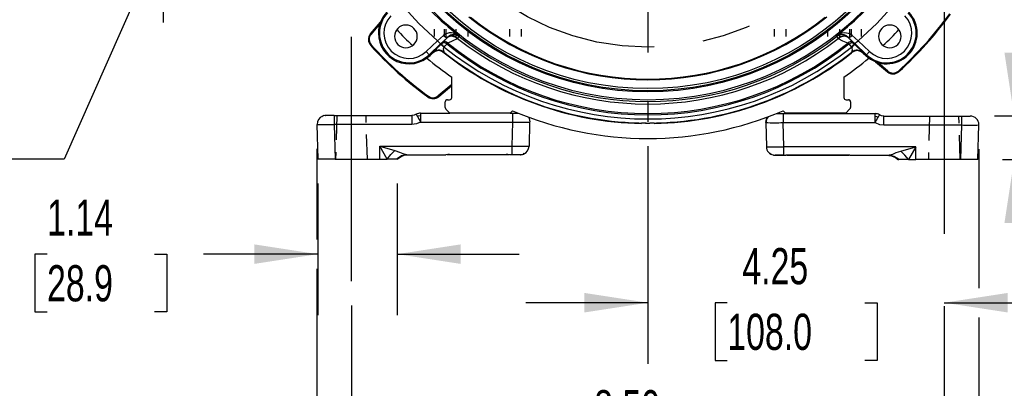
# Model space of a CAD drawing. Header units: inches. Extents: x 0 to 77, y 0 to 59.5.
# Tile 10 of 19: x 51.7 to 65.8, y 12.3 to 17.6. Entities that reach past the tile are written whole.
import ezdxf

# ---------------------------------------------------------------- set-up
doc = ezdxf.new("R2010")
doc.units = ezdxf.units.IN
doc.header["$LTSCALE"] = 7
doc.header["$MEASUREMENT"] = 0
doc.linetypes.add('CENTERX2', pattern=[0.8, 0.5, -0.1, 0.1, -0.1])
doc.linetypes.add('HIDDEN', pattern=[0.075, 0.05, -0.025])
doc.layers.add('CENTER', color=40, linetype='CENTERX2')
doc.layers.add('HIDDEN', color=102, linetype='HIDDEN')
doc.layers.add('DIMENSIONS', color=140, linetype='Continuous', lineweight=25)
doc.layers.add('TEXT', color=140, linetype='Continuous', lineweight=25)
doc.styles.add('SLDTEXTSTYLE0', font='TXT', dxfattribs={"width": 0.7})
doc.dimstyles.new('SLDDIMSTYLE1', dxfattribs={"dimtxt": 0.518519, "dimasz": 0.91, "dimexe": 0, "dimexo": 0.0625, "dimgap": 0.12963, "dimtad": 0, "dimtih": 1, "dimtoh": 1, "dimrnd": 1e-09, "dimzin": 12, "dimdsep": 46, "dimtxsty": 'SLDTEXTSTYLE0', "dimsah": 1, "dimcen": 0.09, "dimadec": 0, "dimazin": 3, "dimtfac": 1, "dimtmove": 0, "dimatfit": 0, "dimfxl": 0, "dimfrac": 2, "dimtolj": 1, "dimtzin": 12, "dimarcsym": 0})
doc.dimstyles.new('SLDDIMSTYLE2', dxfattribs={"dimtxt": 0.518519, "dimasz": 0.91, "dimexe": 0, "dimexo": 0.0625, "dimgap": 0.12963, "dimtad": 0, "dimtih": 1, "dimtoh": 1, "dimdec": 4, "dimlfac": 7, "dimzin": 12, "dimdsep": 46, "dimtxsty": 'SLDTEXTSTYLE0', "dimsah": 1, "dimcen": 0.09, "dimadec": 0, "dimazin": 3, "dimtfac": 1, "dimtdec": 0, "dimtofl": 0, "dimtmove": 0, "dimatfit": 3, "dimfxl": 0, "dimfrac": 2, "dimtolj": 1, "dimtzin": 12, "dimarcsym": 0})
doc.dimstyles.new('SLDDIMSTYLE3', dxfattribs={"dimtxt": 0.518519, "dimasz": 0.91, "dimexe": 0, "dimexo": 0.0625, "dimgap": 0.12963, "dimtad": 0, "dimtih": 1, "dimtoh": 1, "dimrnd": 1e-09, "dimzin": 12, "dimdsep": 46, "dimtxsty": 'SLDTEXTSTYLE0', "dimsah": 1, "dimcen": 0.09, "dimadec": 0, "dimazin": 3, "dimtfac": 1, "dimtofl": 0, "dimtmove": 0, "dimatfit": 3, "dimfxl": 0, "dimfrac": 2, "dimtolj": 1, "dimtzin": 12, "dimarcsym": 0})
doc.dimstyles.new('SLDDIMSTYLE4', dxfattribs={"dimtxt": 0.518519, "dimasz": 0.91, "dimexe": 0, "dimexo": 0.0625, "dimgap": 0.12963, "dimtad": 0, "dimtih": 1, "dimtoh": 1, "dimrnd": 1e-09, "dimzin": 4, "dimdsep": 46, "dimtxsty": 'SLDTEXTSTYLE0', "dimsah": 1, "dimcen": 0.09, "dimadec": 0, "dimazin": 1, "dimtfac": 1, "dimtofl": 0, "dimtmove": 0, "dimatfit": 3, "dimfxl": 0, "dimfrac": 2, "dimtolj": 1, "dimtzin": 12, "dimarcsym": 0})
doc.dimstyles.new('SLDDIMSTYLE6', dxfattribs={"dimtxt": 0.518519, "dimasz": 0.91, "dimexe": 0, "dimexo": 0.0625, "dimgap": 0.12963, "dimtad": 0, "dimtih": 1, "dimtoh": 1, "dimrnd": 1e-09, "dimdsep": 46, "dimtxsty": 'SLDTEXTSTYLE0', "dimsah": 1, "dimcen": 0.09, "dimadec": 0, "dimazin": 2, "dimtfac": 1, "dimtmove": 0, "dimatfit": 0, "dimfxl": 0, "dimfrac": 2, "dimtolj": 1, "dimtzin": 12, "dimarcsym": 0})
doc.dimstyles.new('SLDDIMSTYLE8', dxfattribs={"dimtxt": 0.18, "dimasz": 0.91, "dimexe": 0, "dimexo": 0.0625, "dimgap": 0, "dimtad": 0, "dimtih": 1, "dimtoh": 1, "dimdec": 0, "dimrnd": 1e-09, "dimzin": 0, "dimdsep": 46, "dimtxsty": 'Standard', "dimsah": 1, "dimcen": 0.09, "dimadec": 0, "dimazin": 0, "dimtfac": 0.91, "dimtdec": 0, "dimtofl": 0, "dimtmove": 0, "dimatfit": 3, "dimfxl": 0, "dimfrac": 2, "dimtolj": 1, "dimtzin": 0, "dimarcsym": 0})

# ---------------------------------------------------------------- blocks, each defined once
blk = doc.blocks.new('_D_2')
at = {"layer": 'DIMENSIONS'}
for p, q in [((60.728, 25.89), (60.728, 29.514)), ((57.434, 24.139), (54.599, 26.975))]:
    blk.add_line(p, q, dxfattribs=at)
for start, end in [(90, 107.6814), (117.4932, 135)]:
    blk.add_arc((60.728, 20.846), 7.794, start, end, dxfattribs=at)
for points in [[(60.728, 28.639), (59.812, 28.726), (59.828, 28.447)], [(55.217, 26.357), (55.99, 26.857), (55.804, 27.066)]]:
    blk.add_solid(points, dxfattribs=at)
at = {"layer": 'DIMENSIONS', "insert": (57.13, 28.302), "char_height": 0.5185, "attachment_point": 1, "style": 'SLDTEXTSTYLE0'}
blk.add_mtext('45°', dxfattribs=at)
blk = doc.blocks.new('_D_4')
at = {"layer": 'DIMENSIONS'}
for p, q in [((56.478, 13.518), (56.478, 10.647)), ((64.978, 13.51), (64.978, 10.647)), ((56.478, 11.522), (59.039, 11.522)), ((59.742, 11.521), (59.568, 11.521)), ((59.568, 11.521), (59.568, 10.696)), ((61.714, 11.521), (61.889, 11.521)), ((61.889, 11.521), (61.889, 10.696)), ((64.978, 11.522), (62.417, 11.522)), ((59.568, 10.696), (59.742, 10.696)), ((61.889, 10.696), (61.714, 10.696))]:
    blk.add_line(p, q, dxfattribs=at)
for points in [[(56.478, 11.522), (57.388, 11.382), (57.388, 11.662)], [(64.978, 11.522), (64.068, 11.662), (64.068, 11.382)]]:
    blk.add_solid(points, dxfattribs=at)
at = {"layer": 'DIMENSIONS', "char_height": 0.5185, "attachment_point": 1, "style": 'SLDTEXTSTYLE0'}
for s, insert in [('8.50', (59.958, 12.306)), ('215.9', (59.742, 11.365))]:
    blk.add_mtext(s, dxfattribs=dict(at, insert=insert))
blk = doc.blocks.new('_D_6')
at = {"layer": 'DIMENSIONS'}
for p, q in [((50.752, 20.846), (50.752, 22.596)), ((55.684, 20.846), (49.877, 20.846)), ((49.981, 19.78), (49.807, 19.78)), ((49.807, 19.78), (49.807, 18.955)), ((51.523, 19.78), (51.697, 19.78)), ((51.697, 19.78), (51.697, 18.955)), ((49.807, 18.955), (49.981, 18.955)), ((51.697, 18.955), (51.523, 18.955)), ((52.636, 18.716), (49.877, 18.716)), ((50.752, 18.716), (50.752, 16.966))]:
    blk.add_line(p, q, dxfattribs=at)
for points in [[(50.752, 20.846), (50.892, 21.756), (50.612, 21.756)], [(50.752, 18.716), (50.612, 17.806), (50.892, 17.806)]]:
    blk.add_solid(points, dxfattribs=at)
at = {"layer": 'DIMENSIONS', "char_height": 0.5185, "attachment_point": 1, "style": 'SLDTEXTSTYLE0'}
for s, insert in [('2.13', (49.981, 20.564)), ('54.1', (49.981, 19.623))]:
    blk.add_mtext(s, dxfattribs=dict(at, insert=insert))
blk = doc.blocks.new('_D_7')
at = {"layer": 'DIMENSIONS'}
for p, q in [((55.994, 15.268), (55.994, 13.38)), ((57.134, 15.268), (57.134, 13.38)), ((52.113, 14.254), (51.939, 14.254)), ((51.939, 14.254), (51.939, 13.429)), ((53.655, 14.254), (53.829, 14.254)), ((53.829, 14.254), (53.829, 13.429)), ((55.994, 14.255), (54.357, 14.255)), ((57.134, 14.255), (58.884, 14.255)), ((51.939, 13.429), (52.113, 13.429)), ((53.829, 13.429), (53.655, 13.429))]:
    blk.add_line(p, q, dxfattribs=at)
for points in [[(55.994, 14.255), (55.084, 14.395), (55.084, 14.115)], [(57.134, 14.255), (58.044, 14.115), (58.044, 14.395)]]:
    blk.add_solid(points, dxfattribs=at)
at = {"layer": 'DIMENSIONS', "char_height": 0.5185, "attachment_point": 1, "style": 'SLDTEXTSTYLE0'}
for s, insert in [('1.14', (52.113, 15.038)), ('28.9', (52.113, 14.097))]:
    blk.add_mtext(s, dxfattribs=dict(at, insert=insert))
blk = doc.blocks.new('_D_8')
at = {"layer": 'DIMENSIONS'}
for p, q in [((60.728, 15.802), (60.728, 12.684)), ((60.728, 13.559), (58.978, 13.559)), ((61.867, 13.558), (61.693, 13.558)), ((61.693, 13.558), (61.693, 12.733)), ((63.839, 13.558), (64.014, 13.558)), ((64.014, 13.558), (64.014, 12.733)), ((64.978, 13.559), (66.728, 13.559)), ((64.978, 13.51), (64.978, 12.684)), ((61.693, 12.733), (61.867, 12.733)), ((64.014, 12.733), (63.839, 12.733))]:
    blk.add_line(p, q, dxfattribs=at)
for points in [[(60.728, 13.559), (59.818, 13.699), (59.818, 13.419)], [(64.978, 13.559), (65.888, 13.419), (65.888, 13.699)]]:
    blk.add_solid(points, dxfattribs=at)
at = {"layer": 'DIMENSIONS', "char_height": 0.5185, "attachment_point": 1, "style": 'SLDTEXTSTYLE0'}
for s, insert in [('4.25', (62.083, 14.342)), ('108.0', (61.867, 13.401))]:
    blk.add_mtext(s, dxfattribs=dict(at, insert=insert))
blk = doc.blocks.new('_D_9')
at = {"layer": 'DIMENSIONS'}
for p, q in [((65.981, 16.235), (65.981, 17.985)), ((65.7, 16.235), (66.856, 16.235)), ((65.812, 15.61), (66.856, 15.61)), ((65.981, 14.255), (65.981, 15.61)), ((67.324, 14.255), (65.981, 14.255)), ((68.259, 14.254), (68.085, 14.254)), ((68.085, 14.254), (68.085, 13.429)), ((69.8, 14.254), (69.975, 14.254)), ((69.975, 14.254), (69.975, 13.429)), ((68.085, 13.429), (68.259, 13.429)), ((69.975, 13.429), (69.8, 13.429))]:
    blk.add_line(p, q, dxfattribs=at)
for points in [[(65.981, 16.235), (66.121, 17.145), (65.841, 17.145)], [(65.981, 15.61), (65.841, 14.7), (66.121, 14.7)]]:
    blk.add_solid(points, dxfattribs=at)
at = {"layer": 'DIMENSIONS', "char_height": 0.5185, "attachment_point": 1, "style": 'SLDTEXTSTYLE0'}
for s, insert in [('0.63', (68.259, 15.038)), ('15.9', (68.259, 14.097))]:
    blk.add_mtext(s, dxfattribs=dict(at, insert=insert))
blk = doc.blocks.new('_D_10')
at = {"layer": 'DIMENSIONS'}
for p, q in [((65.772, 20.846), (69.15, 20.846)), ((68.275, 20.846), (68.275, 19.169)), ((67.289, 18.227), (67.115, 18.227)), ((67.115, 18.227), (67.115, 17.402)), ((69.261, 18.227), (69.436, 18.227)), ((69.436, 18.227), (69.436, 17.402)), ((67.115, 17.402), (67.289, 17.402)), ((69.436, 17.402), (69.261, 17.402)), ((68.275, 15.61), (68.275, 17.286)), ((65.812, 15.61), (69.15, 15.61))]:
    blk.add_line(p, q, dxfattribs=at)
for points in [[(68.275, 20.846), (68.135, 19.936), (68.415, 19.936)], [(68.275, 15.61), (68.415, 16.52), (68.135, 16.52)]]:
    blk.add_solid(points, dxfattribs=at)
at = {"layer": 'DIMENSIONS', "char_height": 0.5185, "attachment_point": 1, "style": 'SLDTEXTSTYLE0'}
for s, insert in [('5.24', (67.504, 19.011)), ('133.0', (67.289, 18.07))]:
    blk.add_mtext(s, dxfattribs=dict(at, insert=insert))
blk = doc.blocks.new('_D_11')
at = {"layer": 'DIMENSIONS'}
for p, q in [((61.078, 25.806), (71.705, 25.806)), ((70.83, 25.806), (70.83, 21.649)), ((69.844, 20.707), (69.669, 20.707)), ((69.669, 20.707), (69.669, 19.882)), ((71.816, 20.707), (71.99, 20.707)), ((71.99, 20.707), (71.99, 19.882)), ((69.669, 19.882), (69.844, 19.882)), ((71.99, 19.882), (71.816, 19.882)), ((70.83, 15.61), (70.83, 19.766)), ((65.812, 15.61), (71.705, 15.61))]:
    blk.add_line(p, q, dxfattribs=at)
for points in [[(70.83, 25.806), (70.69, 24.896), (70.97, 24.896)], [(70.83, 15.61), (70.97, 16.52), (70.69, 16.52)]]:
    blk.add_solid(points, dxfattribs=at)
at = {"layer": 'DIMENSIONS', "char_height": 0.5185, "attachment_point": 1, "style": 'SLDTEXTSTYLE0'}
for s, insert in [('10.20', (69.844, 21.491)), ('259.0', (69.844, 20.55))]:
    blk.add_mtext(s, dxfattribs=dict(at, insert=insert))
blk = doc.blocks.new('_D_13')
at = {"layer": 'DIMENSIONS'}
for p, q in [((55.981, 15.764), (55.981, 14.465)), ((65.475, 15.76), (65.475, 13.769)), ((55.981, 14.045), (55.981, 8.606)), ((65.475, 13.349), (65.475, 8.606)), ((55.981, 9.481), (59.039, 9.481)), ((59.742, 9.48), (59.568, 9.48)), ((59.568, 9.48), (59.568, 8.655)), ((61.714, 9.48), (61.889, 9.48)), ((61.889, 9.48), (61.889, 8.655)), ((65.475, 9.481), (62.417, 9.481)), ((59.568, 8.655), (59.742, 8.655)), ((61.889, 8.655), (61.714, 8.655))]:
    blk.add_line(p, q, dxfattribs=at)
for points in [[(55.981, 9.481), (56.891, 9.341), (56.891, 9.621)], [(65.475, 9.481), (64.565, 9.621), (64.565, 9.341)]]:
    blk.add_solid(points, dxfattribs=at)
at = {"layer": 'DIMENSIONS', "char_height": 0.5185, "attachment_point": 1, "style": 'SLDTEXTSTYLE0'}
for s, insert in [('9.49', (59.958, 10.264)), ('241.1', (59.742, 9.324))]:
    blk.add_mtext(s, dxfattribs=dict(at, insert=insert))
blk = doc.blocks.new('SW_CENTERMARKSYMBOL_2')
at = {"layer": 'CENTER', "color": 0}
for p, q in [((0, 0.2), (0, 4.694)), ((-0.2, 0), (-4.694, 0)), ((0, 0), (-0.1, 0)), ((0, 0), (0, 0.1)), ((0, 0), (0, -0.1)), ((0, 0), (0.1, 0)), ((0.2, 0), (4.694, 0)), ((0, -0.2), (0, -4.694))]:
    blk.add_line(p, q, dxfattribs=at)

msp = doc.modelspace()

# ---------------------------------------------------------------- linework, layer by layer
for p, q in [((56.894612, 17.579112), (56.751034, 17.411004)), ((56.751051, 17.41099), (56.894588, 17.579051)), ((56.75972, 17.403586), (56.884291, 17.549441)), ((56.751034, 17.411004), (56.751051, 17.41099)), ((56.751051, 17.41099), (56.75972, 17.403586)), ((57.859727, 17.364956), (57.859648, 17.366582)), ((58.000067, 17.343957), (58.02254, 17.372804)), ((58.022163, 17.383738), (58.022538, 17.372889)), ((58.022538, 17.372889), (58.02254, 17.372804)), ((63.433655, 17.372804), (63.433658, 17.372889)), ((63.433655, 17.372804), (63.456129, 17.343957)), ((63.433658, 17.372889), (63.434032, 17.383738)), ((63.575295, 17.383676), (63.596547, 17.366581)), ((63.596547, 17.366582), (63.596468, 17.364956)), ((56.753451, 17.245955), (56.753435, 17.245941)), ((56.753451, 17.245955), (56.761901, 17.253608)), ((57.55086, 17.159145), (57.713373, 17.313364)), ((57.594212, 17.113462), (57.756724, 17.267681)), ((57.713373, 17.313364), (57.756724, 17.267681)), ((57.756549, 17.257247), (57.763876, 17.264237)), ((57.756724, 17.267681), (57.796411, 17.305598)), ((57.763876, 17.264237), (57.763846, 17.264278)), ((57.786388, 17.288674), (57.789018, 17.291313)), ((57.789018, 17.291313), (57.80558, 17.30862)), ((57.833865, 17.275641), (57.847561, 17.268349)), ((57.848038, 17.269277), (57.846738, 17.267623)), ((57.85532, 17.360461), (57.859731, 17.364871)), ((57.859731, 17.364871), (57.859727, 17.364956)), ((58.000067, 17.343957), (57.995667, 17.339538)), ((63.460529, 17.339538), (63.456129, 17.343957)), ((63.596468, 17.364956), (63.596464, 17.364871)), ((63.596464, 17.364871), (63.600876, 17.360461)), ((63.609455, 17.267621), (63.608475, 17.268869)), ((63.609025, 17.268664), (63.622529, 17.275733)), ((63.609455, 17.267621), (63.646594, 17.221501)), ((63.651518, 17.281491), (63.639326, 17.280805)), ((63.650601, 17.308632), (63.667178, 17.291313)), ((63.659786, 17.305597), (63.699471, 17.267681)), ((63.667178, 17.291313), (63.669808, 17.288674)), ((63.692349, 17.264278), (63.692319, 17.264236)), ((63.692319, 17.264236), (63.699646, 17.257247)), ((63.699471, 17.267681), (63.861984, 17.113462)), ((63.742823, 17.313363), (63.905335, 17.159145)), ((57.55086, 17.159145), (57.594212, 17.113462)), ((57.594212, 17.113462), (57.604372, 17.102756)), ((57.604372, 17.102756), (57.640808, 17.137332)), ((57.640561, 17.142793), (57.640583, 17.14295)), ((57.640808, 17.137332), (57.640561, 17.142793)), ((57.80411, 17.150159), (57.80432, 17.143653)), ((57.809601, 17.221501), (57.805425, 17.21842)), ((63.65077, 17.21842), (63.646594, 17.221501)), ((63.651876, 17.143653), (63.652086, 17.150159)), ((63.815634, 17.142793), (63.815388, 17.137332)), ((63.815388, 17.137332), (63.851824, 17.102756)), ((63.815613, 17.14295), (63.815634, 17.142793)), ((63.851824, 17.102756), (63.861984, 17.113462)), ((63.905335, 17.159145), (63.861984, 17.113462)), ((63.994681, 17.012209), (64.162789, 16.868632)), ((64.162803, 16.868648), (63.994742, 17.012185)), ((64.170206, 16.877317), (64.024352, 17.001888)), ((64.162789, 16.868632), (64.162803, 16.868648)), ((64.162803, 16.868648), (64.170206, 16.877317)), ((64.327837, 16.871048), (64.320185, 16.879498)), ((64.327837, 16.871048), (64.327852, 16.871032)), ((57.916098, 16.688423), (57.722273, 16.522881)), ((57.916098, 16.673431), (57.729677, 16.514213)), ((57.729691, 16.514196), (57.916098, 16.673402)), ((57.916098, 16.499695), (57.916098, 16.792462)), ((63.540098, 16.792462), (63.540098, 16.499695)), ((57.722273, 16.522881), (57.729677, 16.514213)), ((57.575039, 16.508139), (57.575051, 16.508156)), ((57.575051, 16.508156), (57.581754, 16.517378)), ((57.729677, 16.514213), (57.729691, 16.514196)), ((57.822098, 16.356536), (57.822098, 16.437695)), ((57.853098, 16.468695), (57.885098, 16.468695)), ((63.571098, 16.468695), (63.604098, 16.468695)), ((63.635098, 16.437695), (63.635098, 16.357536)), ((56.106414, 16.242695), (56.083117, 16.238061)), ((56.106414, 16.242695), (56.112186, 16.242695)), ((56.231371, 16.242695), (56.231371, 16.238259)), ((56.231371, 16.242695), (57.343922, 16.242695)), ((56.231371, 16.238259), (56.231371, 16.117695)), ((57.343922, 16.242695), (57.343922, 16.117695)), ((57.469792, 16.238919), (57.42163, 16.232183)), ((57.469795, 16.276695), (57.889098, 16.276695)), ((57.889098, 16.276695), (57.831177, 16.334615)), ((58.755098, 16.276695), (57.889098, 16.276695)), ((58.788318, 16.309915), (58.755098, 16.276695)), ((58.755098, 16.276695), (58.787824, 16.276695)), ((58.787824, 16.276695), (58.787824, 16.151695)), ((58.787824, 16.276695), (58.867917, 16.276695)), ((62.568502, 16.268695), (62.668371, 16.268695)), ((62.701098, 16.276695), (62.667877, 16.309915)), ((62.668371, 16.268695), (62.668371, 16.143695)), ((62.668371, 16.268695), (63.986401, 16.268695)), ((63.567098, 16.276695), (62.701098, 16.276695)), ((63.626018, 16.335615), (63.567098, 16.276695)), ((55.986356, 16.113861), (55.981457, 16.114423)), ((55.981457, 16.114423), (55.994464, 15.617695)), ((56.231371, 16.117695), (56.231371, 16.114423)), ((56.231371, 16.114423), (56.244378, 15.617695)), ((57.343922, 16.114423), (56.231371, 16.114423)), ((57.343922, 16.117695), (57.343922, 16.114423)), ((57.469785, 16.148423), (58.787824, 16.148423)), ((58.787824, 16.148423), (58.778764, 15.802423)), ((58.787824, 16.148423), (58.787824, 16.151695)), ((59.028678, 15.802423), (59.037739, 16.148423)), ((59.037739, 16.148423), (59.037782, 16.151695)), ((60.634098, 16.127631), (60.639038, 16.132476)), ((60.696763, 16.133349), (60.702016, 16.133314)), ((60.704361, 16.133304), (60.702016, 16.133314)), ((60.702016, 16.133314), (60.754179, 16.133314)), ((60.817158, 16.132476), (60.822098, 16.127631)), ((62.418414, 16.143695), (62.418457, 16.140423)), ((62.418457, 16.140423), (62.427517, 15.794423)), ((62.668371, 16.140423), (62.668371, 16.143695)), ((62.668371, 16.140423), (63.98641, 16.140423)), ((62.677431, 15.794423), (62.668371, 16.140423)), ((63.986403, 16.230919), (64.034565, 16.224183)), ((64.112274, 16.109695), (64.112274, 16.234695)), ((64.112274, 16.234695), (65.224824, 16.234695)), ((64.112274, 16.109695), (64.112274, 16.106423)), ((64.112274, 16.106423), (65.224824, 16.106423)), ((65.224824, 16.106423), (65.211817, 15.609695)), ((65.224824, 16.234695), (65.224824, 16.109695)), ((65.224824, 16.234695), (65.349782, 16.234695)), ((65.224824, 16.109695), (65.224824, 16.106423)), ((65.461732, 15.609695), (65.474739, 16.106423)), ((65.474739, 16.106423), (65.474782, 16.109695)), ((56.992091, 15.617695), (56.884098, 15.802423)), ((56.884098, 15.802423), (57.100083, 15.741061)), ((56.884098, 15.802423), (58.778764, 15.802423)), ((56.884098, 15.617695), (56.884098, 15.802423)), ((57.257099, 15.679582), (57.264309, 15.681836)), ((57.264239, 15.684661), (57.279204, 15.680695)), ((57.269283, 15.682422), (57.269668, 15.679268)), ((57.27079, 15.67898), (57.300022, 15.680695)), ((57.279204, 15.680695), (57.832623, 15.680695)), ((57.845353, 15.681236), (57.884342, 15.681646)), ((57.883952, 15.68123), (58.697098, 15.681217)), ((57.884068, 15.68123), (57.884098, 15.682585)), ((57.884098, 15.682577), (58.697098, 15.682568)), ((58.697098, 15.680695), (57.884098, 15.680695)), ((58.697098, 15.681217), (58.697098, 15.682566)), ((58.697098, 15.681637), (58.735208, 15.681229)), ((58.740977, 15.680695), (58.697098, 15.680695)), ((58.778764, 15.680695), (58.747867, 15.680695)), ((58.778764, 15.802423), (58.778764, 15.684912)), ((58.778764, 15.684912), (58.778764, 15.680695)), ((58.884148, 15.680695), (58.785655, 15.680695)), ((58.892509, 15.681419), (58.903721, 15.680695)), ((58.897927, 15.680695), (58.903721, 15.680695)), ((58.903721, 15.680695), (58.926239, 15.685098)), ((59.023782, 15.801861), (59.028678, 15.802423)), ((62.552474, 15.672695), (62.561844, 15.6732)), ((62.670541, 15.672695), (62.552474, 15.672695)), ((64.572098, 15.794423), (62.677431, 15.794423)), ((62.677431, 15.676861), (62.677431, 15.794423)), ((62.677431, 15.672695), (62.677431, 15.676861)), ((62.677431, 15.672695), (62.707623, 15.672695)), ((62.759098, 15.672695), (62.708328, 15.672695)), ((62.720059, 15.673223), (62.759345, 15.673636)), ((62.758935, 15.673229), (63.572097, 15.673216)), ((62.759098, 15.674584), (62.759072, 15.673564)), ((62.759098, 15.674577), (63.572098, 15.674568)), ((63.572098, 15.672695), (62.759098, 15.672695)), ((63.571813, 15.673636), (63.609768, 15.673233)), ((63.572097, 15.673538), (63.572098, 15.674565)), ((63.622868, 15.672695), (64.176991, 15.672695)), ((64.156173, 15.672695), (64.185405, 15.67098)), ((64.176991, 15.672695), (64.191957, 15.676649)), ((64.186485, 15.671257), (64.186872, 15.674413)), ((64.191886, 15.673836), (64.199098, 15.671582)), ((64.356113, 15.733061), (64.572098, 15.794423)), ((64.572098, 15.794423), (64.464104, 15.609695)), ((64.572098, 15.609695), (64.572098, 15.794423)), ((56.244378, 15.617695), (55.994464, 15.617695)), ((56.244378, 15.617695), (56.884098, 15.617695)), ((56.884098, 15.617695), (56.992091, 15.617695)), ((57.121578, 15.617695), (56.992092, 15.617695)), ((57.134098, 15.617695), (57.121583, 15.617695)), ((57.133112, 15.616986), (57.178792, 15.647785)), ((57.133112, 15.616986), (57.177761, 15.647089)), ((57.166969, 15.642347), (57.134098, 15.617695)), ((57.139677, 15.621605), (57.143265, 15.624843)), ((57.176991, 15.648226), (57.16697, 15.642346)), ((64.277403, 15.639785), (64.323083, 15.608986)), ((64.288357, 15.634891), (64.322098, 15.609695)), ((64.314823, 15.615127), (64.321768, 15.608868)), ((64.334613, 15.609695), (64.322098, 15.609695)), ((64.464105, 15.609695), (64.334618, 15.609695)), ((64.464104, 15.609695), (64.572098, 15.609695)), ((65.211817, 15.609695), (64.572098, 15.609695)), ((65.461732, 15.609695), (65.211817, 15.609695))]:
    msp.add_line(p, q)
at = {"flags": 128}
for points in [[(57.713373, 17.313364), (57.444339, 17.561936), (57.195766, 17.83097)], [(64.26043, 17.83097), (64.011857, 17.561936), (63.742823, 17.313363)], [(57.797807, 17.390463), (57.756922, 17.352844), (57.713373, 17.313363)], [(57.796411, 17.305598), (57.815033, 17.323391), (57.859648, 17.366582)], [(57.797807, 17.390463), (57.814826, 17.376247), (57.833276, 17.36618), (57.8492, 17.362972), (57.859651, 17.366579)], [(57.924613, 17.381197), (57.943007, 17.394469), (57.961619, 17.398145)], [(63.596464, 17.364871), (63.582674, 17.374354), (63.569359, 17.379424), (63.569358, 17.379424), (63.569357, 17.379424), (63.569346, 17.379427), (63.569252, 17.379452), (63.567866, 17.37981), (63.531687, 17.381197), (63.492737, 17.368714), (63.456129, 17.343957)], [(63.596464, 17.364871), (63.559561, 17.389107), (63.51653, 17.399007)], [(63.596547, 17.366581), (63.606998, 17.362974), (63.622921, 17.366181), (63.641372, 17.376247), (63.658389, 17.390462)], [(63.596547, 17.366582), (63.641171, 17.323382), (63.659786, 17.305597)], [(63.742823, 17.313363), (63.699274, 17.352844), (63.658388, 17.390463)], [(57.723263, 17.225431), (57.724655, 17.226777), (57.756549, 17.257247)], [(57.763846, 17.264278), (57.769452, 17.27121), (57.786388, 17.288674)], [(57.805916, 17.28153), (57.783246, 17.276839), (57.763846, 17.264278)], [(57.805916, 17.28153), (57.7831, 17.27673), (57.763876, 17.264237)], [(57.80558, 17.30862), (57.822493, 17.326294), (57.834947, 17.339533)], [(57.846738, 17.267623), (57.828264, 17.277934), (57.805916, 17.28153)], [(57.809601, 17.221501), (57.823978, 17.239355), (57.835993, 17.254277), (57.843954, 17.264164), (57.846738, 17.267623)], [(57.834947, 17.339533), (57.839302, 17.344162), (57.85532, 17.360461)], [(57.858839, 17.279162), (57.849345, 17.270939), (57.848038, 17.269277)], [(57.860381, 17.280329), (57.859588, 17.279752), (57.858839, 17.279162)], [(57.995667, 17.339538), (57.930359, 17.309963), (57.860381, 17.280329)], [(63.595815, 17.280329), (63.526278, 17.309842), (63.460529, 17.339538)], [(63.597357, 17.279162), (63.596607, 17.279752), (63.595815, 17.280329)], [(63.608475, 17.268869), (63.606849, 17.270938), (63.597357, 17.279162)], [(63.600876, 17.360461), (63.616893, 17.344162), (63.621109, 17.33968)], [(63.609455, 17.267621), (63.62352, 17.276183), (63.639326, 17.280805)], [(63.621109, 17.33968), (63.633853, 17.326132), (63.650601, 17.308632)], [(63.692319, 17.264236), (63.673484, 17.276569), (63.651518, 17.281491)], [(63.669808, 17.288674), (63.686743, 17.27121), (63.692349, 17.264278)], [(63.699471, 17.267681), (63.703091, 17.271495), (63.712562, 17.281475), (63.72649, 17.296152), (63.742823, 17.313363)], [(63.699646, 17.257247), (63.731667, 17.226656), (63.775684, 17.184106)], [(57.720261, 17.171481), (57.677499, 17.161487), (57.640808, 17.137332)], [(57.805425, 17.21842), (57.800492, 17.213557), (57.797138, 17.207854), (57.794131, 17.19566), (57.795859, 17.173413), (57.801085, 17.157153), (57.803239, 17.152211), (57.804111, 17.15016)], [(63.815388, 17.137332), (63.778697, 17.161487), (63.735934, 17.171481)], [(56.083644, 16.240602), (56.063051, 16.23377), (56.051556, 16.221854)], [(56.231371, 16.240602), (56.188198, 16.240584), (56.148746, 16.240566), (56.116442, 16.240547), (56.094121, 16.240529)], [(57.406858, 16.259695), (57.376139, 16.246918), (57.343922, 16.242695)], [(57.406858, 16.259695), (57.410507, 16.252339), (57.42163, 16.232183)], [(57.469792, 16.238919), (57.469791, 16.220118), (57.469789, 16.198774), (57.469787, 16.17568), (57.469786, 16.151695)], [(57.469795, 16.276695), (57.469794, 16.274213), (57.469794, 16.266864), (57.469793, 16.254942), (57.469792, 16.238919)], [(63.986403, 16.230919), (63.986402, 16.246942), (63.986402, 16.258864), (63.986401, 16.266213), (63.986401, 16.268695)], [(64.034565, 16.224183), (64.045757, 16.244473), (64.049337, 16.251695)], [(64.112274, 16.234695), (64.080058, 16.238918), (64.049337, 16.251695)], [(57.469785, 16.148423), (57.408975, 16.123044), (57.343922, 16.114423)], [(57.469785, 16.148423), (57.469785, 16.148832), (57.469785, 16.149241), (57.469786, 16.14965), (57.469786, 16.150059), (57.469786, 16.150468), (57.469786, 16.150877), (57.469786, 16.151286), (57.469786, 16.151695)], [(59.018623, 16.218198), (59.028267, 16.19953), (59.037782, 16.151695)], [(62.418414, 16.143695), (62.427929, 16.19153), (62.445204, 16.221024)], [(63.98641, 16.143695), (63.986408, 16.16768), (63.986407, 16.190774), (63.986405, 16.212118), (63.986403, 16.230919)], [(63.98641, 16.143695), (63.98641, 16.143286), (63.98641, 16.142877), (63.98641, 16.142468), (63.986411, 16.142059), (63.986411, 16.14165), (63.986411, 16.141241), (63.986411, 16.140832), (63.98641, 16.140423)], [(63.98641, 16.140423), (64.048062, 16.114813), (64.112274, 16.106423)], [(56.992092, 15.617695), (57.04291, 15.683354), (57.100083, 15.741061)], [(57.100083, 15.741061), (57.166864, 15.718654), (57.216093, 15.697419), (57.264239, 15.684661)], [(57.258023, 15.676605), (57.194903, 15.664415), (57.121582, 15.617694)], [(57.166574, 15.642097), (57.216958, 15.668364), (57.270136, 15.680764)], [(57.198317, 15.658646), (57.232134, 15.671301), (57.27079, 15.67898)], [(57.884098, 15.682577), (57.859574, 15.681841), (57.832623, 15.680695)], [(58.747867, 15.680695), (58.721282, 15.681817), (58.697098, 15.682568)], [(58.778764, 15.682651), (58.821716, 15.682668), (58.860964, 15.682685), (58.893099, 15.682702), (58.915303, 15.682719)], [(58.900618, 15.680742), (58.906684, 15.681886), (58.906663, 15.682371)], [(58.900691, 15.680741), (58.907, 15.681861), (58.907134, 15.682402)], [(58.906935, 15.682921), (58.92907, 15.683779), (58.948675, 15.68906)], [(58.925737, 15.682651), (58.945526, 15.688999), (58.956425, 15.70003)], [(58.974585, 15.702953), (58.964524, 15.696479), (58.944557, 15.68795)], [(58.981961, 15.708209), (58.958191, 15.694041), (58.950403, 15.69197)], [(58.981961, 15.708209), (58.958191, 15.694041), (58.950403, 15.69197)], [(58.981961, 15.708209), (58.958191, 15.694041), (58.950403, 15.69197)], [(62.502204, 15.683987), (62.492064, 15.688262), (62.478462, 15.696962)], [(62.504568, 15.682241), (62.524353, 15.67639), (62.546867, 15.675021)], [(62.530443, 15.674652), (62.541764, 15.674652), (62.573984, 15.674651), (62.622137, 15.674651), (62.678815, 15.674651)], [(62.548031, 15.674551), (62.548148, 15.673982), (62.554939, 15.672723)], [(62.759098, 15.674577), (62.734566, 15.673839), (62.707623, 15.672695)], [(62.759072, 15.673564), (62.759066, 15.673313), (62.75906, 15.674033)], [(63.572097, 15.674028), (63.572097, 15.673293), (63.572097, 15.673538)], [(64.186026, 15.672755), (64.238672, 15.660527), (64.288654, 15.634706)], [(64.191957, 15.676649), (64.239811, 15.689292), (64.289136, 15.710577), (64.356113, 15.733061)], [(64.464105, 15.609695), (64.413154, 15.675504), (64.356113, 15.733061)], [(57.134098, 15.617695), (57.159135, 15.637216), (57.175644, 15.646666)], [(64.185405, 15.67098), (64.223902, 15.663346), (64.25747, 15.650816)], [(64.334614, 15.609694), (64.261292, 15.656415), (64.198174, 15.668605)], [(64.272871, 15.64305), (64.296974, 15.629274), (64.322098, 15.609695)]]:
    msp.add_lwpolyline(points, dxfattribs=at)
for radius in [4.266, 4.25, 4.219]:
    msp.add_circle((60.728098, 20.845695), radius)
for centre, radius, start, end in [((60.728098, 20.845695), 4.377016, 180, 0), ((60.728098, 20.845695), 4.393999, 218.0118872, 231.9881128), ((60.728098, 20.845695), 4.393999, 308.0118872, 321.9881128), ((57.302872, 17.42047), 0.438, 136.5, 180.0000022), ((57.302872, 17.42047), 0.42324, 136.5, 313.5), ((57.302872, 17.42047), 0.360262, 136.5000002, 313.5000002), ((60.728098, 20.845695), 4.092769, 231.1626192, 308.8373808), ((60.728098, 20.845695), 4.082864, 231.4845687, 308.5154315), ((64.153323, 17.42047), 0.438, 226.5, 43.5), ((64.153323, 17.42047), 0.42324, 226.5, 43.5), ((64.153323, 17.42047), 0.360262, 226.5000002, 43.5000002), ((60.728098, 20.845695), 5.351057, 312.1663605, 323.9858219), ((60.728098, 20.845695), 5.362457, 312.1663605, 323.9858219), ((60.728098, 20.845695), 5.362478, 312.1663605, 323.9858219), ((57.258678, 17.376276), 0.1625, 0, 180), ((64.197517, 17.376276), 0.1625, 0, 180), ((56.846069, 17.329837), 0.124978, 139.5, 222.1663605), ((56.846069, 17.329837), 0.124957, 139.5, 222.1663605), ((56.846069, 17.329837), 0.113557, 139.5, 222.1663605), ((57.302872, 17.42047), 0.438, 180.0000044, 313.5), ((57.258678, 17.376276), 0.1625, 180, 0), ((60.728098, 20.845695), 4.933157, 223.115382, 226.884618), ((57.905909, 17.251128), 0.176353, 48.7602417, 127.8057545), ((57.913125, 17.267035), 0.109863, 41.2950238, 121.7461739), ((57.951269, 17.277019), 0.12812, 56.4034027, 135.6510908), ((57.945748, 17.274188), 0.125054, 52.1171409, 133.4617619), ((57.94575, 17.274105), 0.125051, 82.709501, 133.4618017), ((57.911502, 17.296141), 0.086047, 81.2441588, 126.98925), ((57.89959, 17.235384), 0.14793, 47.2178231, 80.2663021), ((57.94581, 17.274235), 0.124914, 52.1013907, 82.7292948), ((60.728098, 20.845695), 4.402387, 232.0796081, 307.9203919), ((63.510439, 17.274112), 0.125043, 87.2079725, 127.8834516), ((63.510447, 17.274188), 0.125054, 46.5382388, 127.8828591), ((63.550474, 17.244852), 0.18124, 53.4574343, 129.9765766), ((63.504618, 17.278371), 0.126825, 56.1318165, 123.8183813), ((63.542996, 17.267536), 0.109476, 58.0826764, 138.8761262), ((64.197517, 17.376276), 0.1625, 180, 0), ((60.728098, 20.845695), 4.933157, 313.115382, 316.884618), ((60.728098, 20.845695), 5.362478, 222.1663605, 233.9858219), ((60.728098, 20.845695), 5.362457, 222.1663605, 233.9858219), ((60.728098, 20.845695), 5.351057, 222.1663605, 233.9858219), ((58.526943, 16.337136), 1.197902, 132.1370682, 137.7251849), ((57.705043, 17.142235), 0.126019, 37.1969541, 65.8757166), ((57.598524, 17.041489), 0.277413, 40.4583998, 53.4123659), ((57.817097, 17.241902), 0.055952, 41.7531495, 123.2881574), ((57.818484, 17.245444), 0.054519, 39.7823376, 122.7167118), ((60.728098, 20.845695), 4.594, 231.1561042, 308.8438526), ((60.728098, 20.845695), 4.575548, 231.1893752, 308.8106248), ((60.728098, 20.845695), 4.438956, 232.0796081, 307.9203919), ((63.637711, 17.245444), 0.054519, 57.2832436, 140.2177069), ((63.639098, 17.241902), 0.055952, 56.7119369, 138.2467692), ((63.649034, 17.21863), 0.062928, 46.5023837, 98.875218), ((63.859918, 17.039084), 0.280683, 126.6632651, 139.4656753), ((63.753179, 17.139683), 0.129179, 114.4823017, 142.4450893), ((57.72659, 17.052018), 0.125065, 51.6956691, 133.4622803), ((57.726508, 17.052184), 0.124986, 51.6186338, 133.4306989), ((57.726181, 17.048493), 0.12313, 50.6096113, 92.7557715), ((60.728098, 20.845695), 4.719, 231.4290204, 268.8586227), ((60.728275, 20.845953), 4.712709, 231.6484491, 269.6168824), ((60.728098, 20.845695), 4.653214, 231.1561474, 308.8438526), ((60.728098, 20.845649), 4.712361, 270.3170412, 308.352158), ((60.728098, 20.845695), 4.719, 271.1413773, 308.2151789), ((63.605353, 17.183403), 0.057349, 324.5742035, 37.6323999), ((63.730017, 17.048485), 0.123138, 87.2456235, 129.3889937), ((63.729684, 17.052102), 0.125048, 46.5940454, 128.3564999), ((63.729604, 17.051999), 0.12508, 46.5435199, 128.2983826), ((63.43159, 16.810332), 0.508043, 40.897232, 47.3676261), ((60.728098, 20.845695), 4.933157, 230.0278507, 235.2483558), ((60.728098, 20.845695), 4.933157, 304.7516442, 309.9721493), ((64.243956, 16.963666), 0.124978, 229.5, 270), ((64.243956, 16.963666), 0.124957, 229.5, 312.1663605), ((64.243956, 16.963666), 0.113557, 229.5, 312.1663605), ((64.243956, 16.963666), 0.124978, 270, 312.1663605), ((57.648524, 16.60923), 0.113557, 233.9858219, 310.5), ((57.648524, 16.60923), 0.124978, 233.9858219, 270), ((57.648524, 16.60923), 0.124957, 233.9858219, 310.5), ((57.648524, 16.60923), 0.124978, 270, 310.5), ((57.853098, 16.437695), 0.031, 90, 180), ((57.885098, 16.499695), 0.031, 270, 0), ((63.571098, 16.499695), 0.031, 180, 270), ((63.604098, 16.437695), 0.031, 0, 90), ((57.469795, 16.151695), 0.125, 90, 120.2312859), ((57.853098, 16.356536), 0.031, 180, 225), ((60.728098, 20.845695), 4.933157, 246.8454556, 293.1545444), ((63.604098, 16.357536), 0.031, 315, 0), ((63.986401, 16.143695), 0.125, 59.7687141, 90), ((56.111292, 16.118015), 0.125311, 112.5205905, 182.7550838), ((56.09539, 21.988836), 5.875987, 268.936771, 271.3260471), ((69.460141, 23.097594), 13.858557, 209.6955662, 210.0950088), ((58.912783, 20.90881), 4.762026, 268.4963562, 271.5036222), ((60.683529, 15.154962), 0.978526, 88.9175282, 92.6060207), ((60.722403, 22.295608), 6.16233, 269.8322513, 270.2953966), ((60.774862, 15.320118), 0.813459, 87.0195648, 91.4569361), ((62.543414, 20.90103), 4.762247, 268.4964367, 271.5035633), ((62.54155, 16.14556), 0.118665, 139.1611591, 183.6567515), ((51.965277, 23.107285), 13.894056, 329.9055133, 330.3039355), ((65.349782, 20.867025), 4.762242, 268.496435, 271.5035649), ((65.349782, 16.109695), 0.125, 0, 89.9999884), ((57.289359, 15.466612), 0.213565, 95.2901853, 121.7458364), ((58.914737, 21.675368), 5.874519, 268.6737026, 271.0636128), ((58.899005, 15.80525), 0.125124, 291.7061163, 359.1836325), ((62.545093, 15.793631), 0.117578, 179.6142744, 263.0682806), ((62.552474, 20.55445), 4.761667, 268.4962533, 271.5037464), ((63.520935, 13.599134), 2.076065, 87.1857077, 88.587854), ((64.163194, 15.445154), 0.2273, 56.5886072, 84.118789)]:
    msp.add_arc(centre, radius, start, end)
at = {"layer": 'CENTER'}
for p, q in [((53.78035, 23.859767), (53.78035, 17.574246)), ((56.478098, 13.867695), (56.478098, 17.992695)), ((64.978098, 18.047695), (64.978098, 13.859695))]:
    msp.add_line(p, q, dxfattribs=at)
msp.add_circle((60.728098, 20.845695), 3.625, dxfattribs=at)
at = {"layer": 'HIDDEN'}
for p, q in [((57.665598, 17.479695), (57.665598, 17.375695)), ((57.806098, 17.479695), (57.806098, 17.375695)), ((57.837598, 17.375695), (57.837598, 17.479695)), ((57.978098, 17.375695), (57.978098, 17.479695)), ((58.150098, 17.375695), (58.150098, 17.479695)), ((58.743598, 17.479695), (58.743598, 17.375695)), ((58.915598, 17.375695), (58.915598, 17.479695)), ((62.540598, 17.479695), (62.540598, 17.375695)), ((62.712598, 17.375695), (62.712598, 17.479695)), ((63.306098, 17.479695), (63.306098, 17.375695)), ((63.478098, 17.479695), (63.478098, 17.375695)), ((63.618598, 17.479695), (63.618598, 17.375695)), ((63.650098, 17.375695), (63.650098, 17.479695)), ((63.790598, 17.375695), (63.790598, 17.479695)), ((56.268721, 16.242695), (56.250098, 15.617695)), ((56.706098, 15.617695), (56.687475, 16.242695)), ((64.768721, 16.234695), (64.750098, 15.609695)), ((65.206098, 15.609695), (65.187475, 16.234695))]:
    msp.add_line(p, q, dxfattribs=at)

# ---------------------------------------------------------------- block references
at = {"layer": 'CENTER'}
msp.add_blockref('SW_CENTERMARKSYMBOL_2', (60.728098, 20.845695), dxfattribs=at)

# ---------------------------------------------------------------- dimensions: what is measured, and where the dimension line sits
at = {"layer": 'DIMENSIONS'}
dim = msp.add_angular_dim_2l(base=(59.530325, 28.546661), line1=((60.728098, 25.539695), (60.728098, 16.151695)), line2=((57.681975, 23.891818), (63.774221, 17.799572)), dimstyle='SLDDIMSTYLE2', dxfattribs=at)
dim.commit()
dim.dimension.update_dxf_attribs({"geometry": '_D_2', "text_midpoint": (57.745632, 28.046003), "dimtype": 162})
for base, p1, p2, angle, dimstyle, picture, middle in [((70.829852, 25.805695), (65.461732, 15.609695), (60.728098, 25.805695), 89.9999996, 'SLDDIMSTYLE4', '_D_11', (70.829852, 20.707695)), ((50.752038, 20.845695), (52.985501, 18.715695), (56.034098, 20.845695), 90, 'SLDDIMSTYLE1', '_D_6', (50.752038, 19.780695)), ((68.275069, 20.845695), (65.461732, 15.609695), (65.422098, 20.845695), 90, 'SLDDIMSTYLE3', '_D_10', (68.275069, 18.227695)), ((65.9810444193, 16.2346950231), (65.4617315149, 15.6096950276), (65.3497816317, 16.2346950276), 90, 'SLDDIMSTYLE6', '_D_9', (65.9810444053, 14.2547080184)), ((55.994464, 14.254708), (57.134098, 15.617695), (55.994464, 15.617695), 359.9999995, 'SLDDIMSTYLE1', '_D_7', (52.884056, 14.254708))]:
    dim = msp.add_linear_dim(base=base, p1=p1, p2=p2, angle=angle, dimstyle=dimstyle, dxfattribs=at)
    dim.commit()
    dim.dimension.update_dxf_attribs({"geometry": picture, "text_midpoint": middle, "dimtype": 160})
for base, p1, p2, dimstyle, picture, middle in [((65.474781, 9.480977), (55.981458, 16.114423), (65.474781, 16.109695), 'SLDDIMSTYLE3', '_D_13', (60.728119, 9.480977)), ((64.978098, 13.558738), (60.728098, 16.151695), (64.978098, 13.859695), 'SLDDIMSTYLE1', '_D_8', (62.853098, 13.558738)), ((64.978098, 11.522088), (56.478098, 13.867695), (64.978098, 13.859695), 'SLDDIMSTYLE4', '_D_4', (60.728098, 11.522088))]:
    dim = msp.add_linear_dim(base=base, p1=p1, p2=p2, dimstyle=dimstyle, dxfattribs=at)
    dim.commit()
    dim.dimension.update_dxf_attribs({"geometry": picture, "text_midpoint": middle, "dimtype": 160})

# ---------------------------------------------------------------- leaders
at = {"layer": 'TEXT', "linetype": 'CENTERX2', "lineweight": 18}
msp.add_leader([(53.692369, 18.628378), (52.35702, 15.61664), (49.657843, 15.61664)], dimstyle='SLDDIMSTYLE8', dxfattribs=at)

doc.saveas('drawing.dxf')
